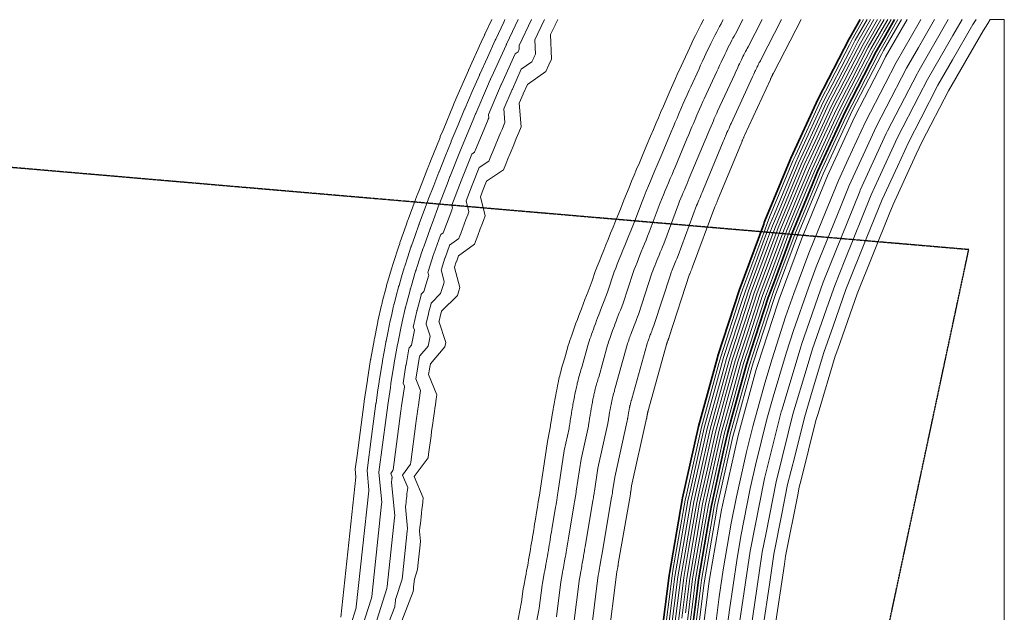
# Model space of a CAD drawing. Header units: inches. Extents: x -4231 to 8331, y -2103 to 3871.
# Tile 6 of 6: x 3372 to 8331, y 884 to 3871. Entities that reach past the tile are written whole.
import ezdxf

# ---------------------------------------------------------------- set-up
doc = ezdxf.new("R2010")
doc.units = ezdxf.units.IN
doc.header["$MEASUREMENT"] = 0
doc.linetypes.add('PHANTOM2', pattern=[1.25, 0.625, -0.125, 0.125, -0.125, 0.125, -0.125])
doc.layers.add('C-PROP', color=1, linetype='PHANTOM2')
doc.layers.add('C-TOPO-MAJR', color=2, linetype='Continuous', lineweight=35)
doc.layers.add('C-TOPO-MINR', color=3, linetype='Continuous', lineweight=9)

msp = doc.modelspace()

# ---------------------------------------------------------------- linework, layer by layer
at = {"layer": 'C-PROP'}
for p, q in [((8151.6, 2712.2), (-1910.8, 3576.3)), ((7187.2, -1822.4), (8151.6, 2712.2))]:
    msp.add_line(p, q, dxfattribs=at)
at = {"layer": 'C-TOPO-MAJR'}
msp.add_lwpolyline([(6594.6, 688.3), (6642.4, 1069.8), (6644, 1079.3), (6708.2, 1451.8), (6710.3, 1461), (6790.6, 1821.1), (6886.2, 2168.2), (6888.6, 2177), (6997.2, 2511.3), (6999.9, 2519.8), (7119, 2841.2), (7122.1, 2849.4), (7125.3, 2857.2), (7252.6, 3165.6), (7256.1, 3173.2), (7393.8, 3472.7), (7549.8, 3774.9), (7553.7, 3782.6), (7604.9, 3871.5)], dxfattribs=at)
at = {"layer": 'C-TOPO-MAJR', "elevation": 120}
msp.add_lwpolyline([(6742.6, 663.2), (6780.4, 964.6), (6790.8, 1047.8), (6841.4, 1341.5), (6855.4, 1422.8), (6918.7, 1706.2), (6936.2, 1784.8), (6957, 1860.5), (7032.3, 2133.9), (7056, 2206.8), (7141.6, 2470.5), (7167.6, 2540.6), (7261.7, 2794.6), (7362.4, 3038.5), (7390.2, 3105.8), (7498.7, 3341.7), (7528.7, 3407), (7562.7, 3473), (7685.4, 3710.7), (7725.3, 3779.9), (7778, 3871.5)], dxfattribs=at)
at = {"layer": 'C-TOPO-MINR'}
for points, elevation in [([(5749.7, 3871.5), (5715.2, 3798.9), (5714, 3796.3), (5713.7, 3795.6), (5712.5, 3793), (5696.7, 3758), (5634.6, 3620.8), (5633.6, 3618.5), (5633.3, 3617.9), (5632.3, 3615.6), (5574.4, 3481.8), (5559.4, 3447.1), (5557.6, 3443), (5504.4, 3315.1), (5490.6, 3282), (5489.1, 3278.3), (5441.2, 3158.8), (5428.8, 3127.9), (5427.4, 3124.3), (5385.4, 3015.8), (5374.5, 2987.6), (5373, 2983.9), (5363.9, 2959.4), (5328.2, 2863.5), (5327.3, 2861), (5327.1, 2860.3), (5326.1, 2857.8), (5318.5, 2836.1), (5288.5, 2751.1), (5287.3, 2747.7), (5287, 2746.9), (5285.9, 2743.5), (5279.5, 2723.9), (5254.3, 2647.3), (5253, 2643.1), (5252.7, 2642), (5251.4, 2637.8), (5246, 2619.8), (5225, 2548.9), (5224.8, 2548.3), (5223.4, 2543.6), (5223.3, 2543), (5222, 2538.2), (5217.4, 2521), (5199.6, 2453.4), (5199.5, 2452.8), (5198.2, 2448), (5198.1, 2447.3), (5196.9, 2442.5), (5193, 2425.4), (5177.7, 2358.6), (5176.7, 2354.2), (5176.5, 2353.1), (5175.6, 2348.7), (5172.1, 2331.2), (5158.4, 2262.6), (5157.7, 2259.2), (5157.5, 2258.3), (5156.9, 2254.8), (5153.6, 2236.2), (5140.8, 2163.3), (5140.3, 2160.9), (5140.2, 2160.3), (5139.8, 2157.9), (5127.1, 2078.7), (5123.8, 2058.1), (5123.3, 2054.6), (5110.7, 1970.3), (5107.5, 1948.4), (5107.1, 1945.6), (5071.1, 1674.4), (5062, 1605.7), (5065.7, 1567.4), (5065.5, 1565.3), (4989.8, 860.4)], -12), ([(5816.1, 3871.5), (5809.9, 3858.5), (5769.4, 3773.2), (5768.7, 3771.6), (5767.9, 3769.9), (5767.2, 3768.3), (5727.6, 3680.8), (5689.3, 3596.1), (5688.6, 3594.6), (5688, 3593.2), (5687.4, 3591.7), (5651.6, 3509.1), (5614.1, 3422.5), (5613, 3419.9), (5580.1, 3341), (5545.7, 3258.2), (5544.8, 3255.9), (5515.2, 3182.1), (5484.2, 3104.8), (5483.3, 3102.7), (5457.4, 3035.6), (5430.2, 2965.2), (5429.3, 2962.9), (5406.5, 2901.8), (5384.4, 2842.5), (5383.9, 2841), (5383.3, 2839.4), (5382.7, 2837.8), (5363.6, 2783.6), (5345, 2731.1), (5344.3, 2729), (5343.6, 2726.9), (5342.9, 2724.8), (5326.9, 2675.9), (5311.4, 2628.6), (5310.5, 2626), (5309.7, 2623.3), (5308.9, 2620.8), (5295.5, 2575.6), (5282.5, 2531.8), (5282, 2530.3), (5281.2, 2527.4), (5280.8, 2525.9), (5280, 2522.9), (5268.6, 2479.9), (5257.7, 2438.1), (5257.3, 2436.6), (5256.5, 2433.6), (5256.1, 2432.1), (5255.4, 2429.1), (5245.6, 2386.5), (5236.2, 2345.2), (5235.6, 2342.5), (5235, 2339.7), (5234.4, 2337), (5225.7, 2293.2), (5217.2, 2250.9), (5216.8, 2248.7), (5216.4, 2246.5), (5216, 2244.4), (5207.8, 2197.9), (5199.8, 2152.8), (5199.6, 2151.4), (5199.3, 2149.8), (5199.1, 2148.3), (5191.2, 2099.5), (5183, 2047.9), (5182.6, 2045.7), (5174.9, 1993.7), (5166.8, 1939.1), (5166.5, 1937.3), (5144.3, 1769.8), (5121.6, 1598.3), (5130.8, 1502.3), (5130.2, 1497.2), (5067.4, 911.8), (5066.8, 906.7), (5037.5, 815.3)], -24), ([(5882.5, 3871.5), (5839, 3779.9), (5823.6, 3747.5), (5823.4, 3746.9), (5822.1, 3744.2), (5821.8, 3743.6), (5758.5, 3603.6), (5743.9, 3571.3), (5743.7, 3570.8), (5742.7, 3568.4), (5742.4, 3567.9), (5728.8, 3536.5), (5668.8, 3397.9), (5668.4, 3396.9), (5655.9, 3366.8), (5600.8, 3234.5), (5600.5, 3233.6), (5589.2, 3205.5), (5539.6, 3081.8), (5539.3, 3081), (5529.4, 3055.5), (5485.8, 2942.9), (5485.5, 2942), (5449.1, 2844.1), (5440.7, 2821.6), (5440.4, 2821), (5439.5, 2818.4), (5439.3, 2817.8), (5408.7, 2731.1), (5401.6, 2711.1), (5401.3, 2710.3), (5400.2, 2706.9), (5399.9, 2706.1), (5374.3, 2627.9), (5368.4, 2609.9), (5368.1, 2608.9), (5366.7, 2604.6), (5366.4, 2603.7), (5344.9, 2531.4), (5340, 2514.7), (5339.3, 2512.3), (5339, 2511.2), (5338.3, 2508.8), (5338, 2507.7), (5319.9, 2438.7), (5315.7, 2422.9), (5315.1, 2420.4), (5314.8, 2419.3), (5314.2, 2416.8), (5313.9, 2415.6), (5298.3, 2347.5), (5294.6, 2331.8), (5294.4, 2330.7), (5293.5, 2326.3), (5293.2, 2325.2), (5279.3, 2255.2), (5276.1, 2239.1), (5275.9, 2238.3), (5275.2, 2234.8), (5275.1, 2234), (5262, 2159.6), (5258.9, 2142.4), (5258.8, 2141.9), (5258.4, 2139.4), (5258.3, 2138.8), (5255.3, 2120.3), (5242.1, 2037.7), (5242, 2036.9), (5239, 2017.1), (5226, 1929.7), (5225.9, 1929), (5217.5, 1865.3), (5181.1, 1590.8), (5195.8, 1437.2), (5194.9, 1429), (5144.9, 963.3), (5144.1, 955.1), (5097.2, 808.8)], -36), ([(5948.9, 3871.5), (5887.5, 3742.1), (5888.3, 3722.2), (5886.1, 3717.5), (5884.8, 3714.6), (5882.3, 3709.2), (5867.3, 3698.6), (5798.6, 3546.6), (5797.5, 3544.1), (5732.4, 3393.6), (5734.1, 3374.4), (5732.2, 3369.9), (5730.1, 3364.9), (5727.9, 3359.8), (5668.1, 3216.1), (5666.4, 3211.8), (5664.6, 3207.5), (5662.7, 3202.9), (5649.1, 3193.6), (5595.2, 3059.3), (5547.9, 2937.1), (5551.8, 2921.7), (5550.3, 2917.7), (5549, 2914.3), (5547.8, 2911), (5508.2, 2804.7), (5506.9, 2801.1), (5505.5, 2797.5), (5492.5, 2788.1), (5491.4, 2785.3), (5458.2, 2691.1), (5456.9, 2687.4), (5429.1, 2602.5), (5427.6, 2597.9), (5432, 2581.5), (5431.2, 2578.9), (5407.9, 2500.5), (5394.9, 2487.7), (5394.1, 2485), (5393.4, 2482.4), (5373.7, 2407.6), (5373, 2404.9), (5372.4, 2402.2), (5355.4, 2328.2), (5354.3, 2323.4), (5360, 2306.2), (5344.8, 2230.2), (5333, 2216.6), (5332.3, 2212.8), (5318, 2132), (5317.6, 2129.3), (5303.2, 2039.8), (5309.9, 2023.3), (5309.4, 2019.9), (5295.3, 1925), (5294.9, 1922.3), (5294.5, 1919.5), (5294, 1916), (5293.5, 1912.5), (5293.1, 1909.6), (5292.7, 1906.6), (5292.2, 1903.1), (5291.8, 1899.6), (5252.3, 1601.5), (5251.9, 1598.5), (5240.6, 1583.3), (5247.9, 1566), (5247.5, 1562.7), (5247.2, 1559.7), (5246.8, 1556.8), (5246.5, 1553.6), (5246.1, 1550.4), (5245.8, 1547.7), (5245.5, 1545), (5245.2, 1541.9), (5244.9, 1538.8), (5260.8, 1372.2), (5259.7, 1360.9), (5222.5, 1014.7), (5221.3, 1003.5), (5170.4, 844.6)], -48), ([(6015.4, 3871.5), (6014.3, 3869.4), (5966.8, 3769.2), (5969.5, 3697.5), (5961.7, 3680.9), (5960.8, 3679), (5951.9, 3659.4), (5898.3, 3621.4), (5853.3, 3521.9), (5852.5, 3520.2), (5809.9, 3421.7), (5816.2, 3352.9), (5809.3, 3336.7), (5801.7, 3318.6), (5794.1, 3300.5), (5754.9, 3206.4), (5748.5, 3191), (5742.2, 3175.5), (5735.4, 3158.9), (5686.4, 3125.6), (5651.2, 3037.7), (5620.2, 2957.7), (5634.2, 2902.4), (5628.8, 2888.1), (5624.2, 2876), (5619.6, 2863.9), (5593.7, 2794.4), (5588.9, 2781.5), (5584.2, 2768.6), (5537.2, 2734.6), (5536.5, 2732.8), (5514.8, 2671.2), (5513.9, 2668.7), (5495.7, 2613.1), (5494.8, 2610.1), (5510.2, 2551.1), (5507.5, 2542.1), (5492.3, 2490.8), (5445.6, 2444.7), (5445.1, 2443), (5444.6, 2441.3), (5431.7, 2392.3), (5431.3, 2390.5), (5430.9, 2388.8), (5419.7, 2340.3), (5419.1, 2337.2), (5439.2, 2275.6), (5429.3, 2225.8), (5386.9, 2176.9), (5386.4, 2174.4), (5377.1, 2121.6), (5376.8, 2119.8), (5367.4, 2061.2), (5391.6, 2002.1), (5389.8, 1989.9), (5380.5, 1927.8), (5379.1, 1917.9), (5377.7, 1908), (5375.9, 1895.5), (5374.1, 1882.9), (5372.7, 1872.3), (5371.2, 1861.8), (5369.5, 1849.1), (5367.8, 1836.3), (5342, 1641.2), (5340.6, 1630.3), (5300.2, 1575.8), (5326.2, 1513.7), (5324.9, 1501.9), (5323.7, 1491.2), (5322.4, 1480.5), (5321.2, 1469), (5319.9, 1457.5), (5318.8, 1447.9), (5317.8, 1438.2), (5316.6, 1427.2), (5315.4, 1416.2), (5325.9, 1307.1), (5324.4, 1292.8), (5300, 1066.2), (5298.6, 1051.9), (5265.2, 947.9), (5262.9, 925.3), (5262.2, 918.6), (5261.6, 912), (5216.4, 795.8)], -60), ([(6082.5, 3871.5), (6069.1, 3844.7), (6068.5, 3843.6), (6046.1, 3796.4), (6050.7, 3672.9), (6037.3, 3644.2), (6036.9, 3643.3), (6021.5, 3609.7), (5929.2, 3544.1), (5908, 3497.2), (5907.6, 3496.4), (5887.5, 3449.9), (5898.3, 3331.4), (5886.4, 3303.5), (5873.3, 3272.4), (5860.2, 3241.2), (5841.7, 3196.8), (5830.7, 3170.1), (5819.8, 3143.5), (5808.2, 3114.9), (5723.8, 3057.5), (5707.1, 3016), (5692.5, 2978.2), (5716.6, 2883.1), (5707.2, 2858.5), (5699.3, 2837.7), (5691.5, 2816.8), (5679.3, 2784), (5671, 2761.8), (5662.8, 2739.6), (5581.9, 2681.2), (5581.6, 2680.3), (5571.4, 2651.2), (5571, 2650), (5562.4, 2623.8), (5561.9, 2622.4), (5588.5, 2520.8), (5583.9, 2505.3), (5576.6, 2481), (5496.3, 2401.8), (5496.1, 2401), (5495.8, 2400.2), (5489.7, 2377), (5489.5, 2376.2), (5489.3, 2375.4), (5484.1, 2352.5), (5483.8, 2351), (5518.5, 2244.9), (5513.8, 2221.5), (5440.8, 2137.3), (5440.6, 2136.1), (5436.2, 2111.1), (5436, 2110.3), (5431.6, 2082.6), (5473.3, 1981), (5470.1, 1959.9), (5465.7, 1930.5), (5463.3, 1913.5), (5460.8, 1896.5), (5457.7, 1874.9), (5454.7, 1853.3), (5452.2, 1835.1), (5449.7, 1817), (5446.8, 1795), (5443.9, 1773.1), (5431.7, 1681), (5429.2, 1662.2), (5359.7, 1568.3), (5404.6, 1461.3), (5402.2, 1441), (5400.1, 1422.7), (5398.1, 1404.3), (5395.8, 1384.5), (5393.6, 1364.7), (5391.8, 1348.1), (5390, 1331.5), (5388, 1312.5), (5386, 1293.5), (5390.9, 1242), (5389.1, 1224.6), (5377.6, 1117.6), (5375.8, 1100.2), (5360.1, 1051.1), (5356.1, 1012.2), (5354.9, 1000.8), (5353.8, 989.3), (5276.1, 789.3)], -72), ([(5857.7, 718.6), (5899.1, 936.1), (5901.5, 948.8), (5908.4, 1003.4), (5910.8, 1016.1), (5919.5, 1062.5), (5922.4, 1078.3), (5925.3, 1094.1), (5928.9, 1113.3), (5932.3, 1132.5), (5935.2, 1148.7), (5938.1, 1165), (5941.2, 1182.6), (5944.3, 1200.2), (5947.2, 1217.3), (5950.1, 1234.4), (5952.7, 1249.8), (5955.3, 1265.2), (5958.1, 1282.2), (5960.9, 1299.2), (5963.2, 1313.4), (5965.5, 1327.6), (5968.1, 1344.3), (5977.3, 1397.7), (5980, 1414.4), (5982, 1427.6), (5984.1, 1440.9), (5989.2, 1474), (5991, 1486), (5992.9, 1498.1), (6029.5, 1745.2), (6041, 1797), (6042.4, 1805.8), (6043.7, 1814.6), (6047.5, 1839.2), (6048.9, 1848), (6050.3, 1856.8), (6052.1, 1868.1), (6053.9, 1879.4), (6055.3, 1888.1), (6056.8, 1896.8), (6058.5, 1907.4), (6060.3, 1918), (6061.8, 1926.5), (6063.3, 1935), (6065, 1945), (6066.8, 1955), (6068.3, 1963.1), (6069.8, 1971.2), (6071.7, 1981), (6073.5, 1990.8), (6075, 1998.3), (6076.5, 2005.7), (6078.5, 2015.7), (6080.5, 2025.6), (6082.1, 2033.3), (6083.8, 2040.9), (6085.9, 2050.4), (6088, 2059.9), (6089.8, 2067.9), (6091.7, 2075.8), (6094.2, 2085.7), (6096.7, 2095.5), (6099.1, 2104.7), (6101.6, 2113.8), (6104.5, 2124.1), (6107.4, 2134.4), (6110.6, 2145.3), (6114, 2156.3), (6117.4, 2167.5), (6121, 2178.7), (6134.7, 2228.5), (6139, 2241.7), (6143.4, 2254.9), (6147.7, 2267.6), (6152, 2280.3), (6157.6, 2296.3), (6163.2, 2312.2), (6168.5, 2326.9), (6173.8, 2341.6), (6180.9, 2360.9), (6188.1, 2380.2), (6194.5, 2397.3), (6201, 2414.5), (6209.8, 2437.6), (6218.7, 2460.6), (6226.5, 2480.9), (6234.4, 2501.1), (6245, 2528), (6255.6, 2554.9), (6271.1, 2602.8), (6280.5, 2626.6), (6290, 2650.3), (6301.9, 2680.2), (6313.9, 2710.2), (6324.7, 2736.9), (6335.5, 2763.6), (6348.1, 2794.6), (6360.7, 2825.6), (6372.8, 2855.3), (6385, 2885.1), (6397.7, 2916.1), (6414.8, 2962.1), (6427.5, 2993.1), (6440.8, 3025), (6454, 3057), (6466.6, 3087.2), (6479.2, 3117.4), (6493.1, 3150.5), (6507, 3183.6), (6519, 3212.2), (6531.1, 3240.8), (6549.3, 3284.9), (6563.4, 3318.1), (6577.6, 3351.2), (6588.8, 3377.4), (6600, 3403.5), (6613.9, 3435.7), (6627.9, 3468), (6638.1, 3491.4), (6648.4, 3514.8), (6661.5, 3544.5), (6674.7, 3574.1), (6684, 3595), (6703.8, 3637.9), (6713.2, 3658.8), (6724.8, 3684.4), (6736.6, 3709.9), (6745.2, 3728.6), (6754, 3747.1), (6764.5, 3769.2), (6775.2, 3791.2), (6783.6, 3808.5), (6792.2, 3825.7), (6801.9, 3844.7), (6811.7, 3863.8), (6815.7, 3871.5)], -72), ([(5952.1, 715.2), (5986.2, 894.3), (5988.2, 904.8), (6002.7, 1020.3), (6004.7, 1030.8), (6011.8, 1069), (6014.3, 1082), (6016.7, 1095), (6019.5, 1110.9), (6022.4, 1126.7), (6024.8, 1140.1), (6027.2, 1153.4), (6029.7, 1167.9), (6032.2, 1182.4), (6034.7, 1196.5), (6037.1, 1210.6), (6039.2, 1223.3), (6041.3, 1235.9), (6043.6, 1250), (6045.9, 1264), (6047.8, 1275.7), (6049.7, 1287.4), (6051.9, 1301.1), (6071.4, 1414.1), (6073.5, 1427.9), (6075.2, 1438.8), (6076.9, 1449.7), (6081.1, 1477), (6082.7, 1486.9), (6084.2, 1496.8), (6114.3, 1700.4), (6138.8, 1809.9), (6139.9, 1817.1), (6141, 1824.4), (6144.1, 1844.6), (6145.2, 1851.9), (6146.4, 1859.1), (6147.9, 1868.5), (6149.4, 1877.8), (6150.5, 1884.9), (6151.7, 1892.1), (6153.2, 1900.8), (6154.6, 1909.5), (6155.8, 1916.5), (6157.1, 1923.5), (6158.5, 1931.8), (6160, 1940), (6161.2, 1946.7), (6162.4, 1953.4), (6164, 1961.4), (6165.5, 1969.5), (6166.7, 1975.6), (6167.9, 1981.8), (6169.6, 1990), (6171.3, 1998.2), (6172.6, 2004.5), (6173.9, 2010.8), (6175.7, 2018.6), (6177.4, 2026.4), (6178.9, 2033), (6180.5, 2039.5), (6182.5, 2047.6), (6184.6, 2055.7), (6186.6, 2063.3), (6188.6, 2070.8), (6191, 2079.3), (6193.4, 2087.7), (6196.1, 2096.8), (6198.8, 2105.8), (6201.7, 2115), (6204.6, 2124.2), (6233.7, 2229.7), (6237.2, 2240.6), (6240.8, 2251.4), (6244.3, 2261.9), (6247.9, 2272.3), (6252.5, 2285.5), (6257.1, 2298.6), (6261.5, 2310.7), (6265.9, 2322.8), (6271.7, 2338.7), (6277.6, 2354.6), (6282.9, 2368.7), (6288.3, 2382.9), (6295.5, 2401.9), (6302.8, 2420.8), (6309.3, 2437.5), (6315.7, 2454.2), (6324.4, 2476.3), (6333.2, 2498.5), (6366.1, 2599.9), (6373.8, 2619.4), (6381.6, 2639), (6391.5, 2663.6), (6401.3, 2688.3), (6410.2, 2710.3), (6419.1, 2732.3), (6429.4, 2757.8), (6439.8, 2783.3), (6449.8, 2807.8), (6459.9, 2832.3), (6470.4, 2857.9), (6506.4, 2955.2), (6516.9, 2980.7), (6527.8, 3007), (6538.7, 3033.3), (6549.1, 3058.2), (6559.5, 3083.1), (6570.9, 3110.4), (6582.4, 3137.6), (6592.3, 3161.2), (6602.2, 3184.7), (6640.8, 3278), (6652.4, 3305.4), (6664, 3332.7), (6673.2, 3354.2), (6682.5, 3375.7), (6694, 3402.3), (6705.5, 3428.8), (6713.9, 3448.1), (6722.4, 3467.4), (6733.2, 3491.8), (6744, 3516.2), (6751.7, 3533.4), (6793.5, 3624.4), (6801.3, 3641.5), (6810.9, 3662.6), (6820.5, 3683.7), (6827.7, 3699), (6834.9, 3714.3), (6843.6, 3732.5), (6852.3, 3750.6), (6859.3, 3764.8), (6866.3, 3779), (6874.3, 3794.7), (6882.4, 3810.3), (6889.4, 3823.9), (6896.6, 3837.3), (6904.2, 3851.3), (6911.9, 3865.1), (6915.2, 3871.5)], -60), ([(6074.8, 860.7), (6097, 1037.3), (6098.5, 1045.5), (6104.2, 1075.5), (6106.1, 1085.8), (6108, 1096), (6110.2, 1108.4), (6112.5, 1120.9), (6114.4, 1131.4), (6116.2, 1141.8), (6118.2, 1153.2), (6120.2, 1164.6), (6122.1, 1175.7), (6124, 1186.8), (6125.7, 1196.7), (6127.3, 1206.7), (6129.1, 1217.7), (6131, 1228.7), (6132.4, 1237.9), (6133.9, 1247.1), (6135.6, 1257.9), (6165.4, 1430.6), (6167.1, 1441.4), (6168.4, 1450), (6169.8, 1458.5), (6173.1, 1479.9), (6174.3, 1487.7), (6175.4, 1495.5), (6199.1, 1655.5), (6236.5, 1822.7), (6237.3, 1828.5), (6238.2, 1834.2), (6240.7, 1850.1), (6241.6, 1855.8), (6242.5, 1861.5), (6243.6, 1868.8), (6244.8, 1876.1), (6245.7, 1881.7), (6246.6, 1887.4), (6247.8, 1894.2), (6248.9, 1901), (6249.9, 1906.6), (6250.9, 1912.1), (6252, 1918.6), (6253.2, 1925), (6254.1, 1930.3), (6255.1, 1935.5), (6256.3, 1941.9), (6257.5, 1948.2), (6258.4, 1953), (6259.4, 1957.8), (6260.7, 1964.3), (6262, 1970.7), (6263.1, 1975.7), (6264.1, 1980.6), (6265.5, 1986.8), (6266.9, 1992.9), (6268.1, 1998), (6269.3, 2003.2), (6270.9, 2009.6), (6272.5, 2015.9), (6274, 2021.8), (6275.6, 2027.8), (6277.5, 2034.4), (6279.4, 2041.1), (6281.5, 2048.2), (6283.7, 2055.2), (6285.9, 2062.5), (6288.2, 2069.8), (6332.6, 2230.9), (6335.4, 2239.4), (6338.2, 2247.9), (6341, 2256.1), (6343.8, 2264.4), (6347.4, 2274.7), (6351, 2285), (6354.4, 2294.5), (6357.9, 2304), (6362.5, 2316.5), (6367.1, 2329), (6371.3, 2340.1), (6375.5, 2351.2), (6381.2, 2366.1), (6386.9, 2381), (6392, 2394.1), (6397.1, 2407.2), (6403.9, 2424.7), (6410.8, 2442.1), (6461.1, 2596.9), (6467.1, 2612.3), (6473.3, 2627.7), (6481, 2647), (6488.8, 2666.4), (6495.7, 2683.7), (6502.7, 2701), (6510.8, 2721), (6519, 2741.1), (6526.9, 2760.3), (6534.7, 2779.6), (6543, 2799.7), (6598.1, 2948.3), (6606.3, 2968.4), (6614.9, 2989), (6623.5, 3009.7), (6631.6, 3029.3), (6639.8, 3048.8), (6648.7, 3070.2), (6657.7, 3091.7), (6665.5, 3110.2), (6673.4, 3128.7), (6732.2, 3271.2), (6741.3, 3292.7), (6750.5, 3314.1), (6757.7, 3331), (6765, 3347.9), (6774, 3368.8), (6783.1, 3389.7), (6789.7, 3404.8), (6796.3, 3420), (6804.8, 3439.2), (6813.3, 3458.3), (6819.4, 3471.8), (6883.3, 3610.8), (6889.3, 3624.3), (6896.9, 3640.9), (6904.5, 3657.4), (6910.1, 3669.4), (6915.8, 3681.5), (6922.6, 3695.7), (6929.5, 3710), (6934.9, 3721.2), (6940.5, 3732.3), (6946.7, 3744.6), (6953.1, 3756.9), (6958.6, 3767.6), (6964.3, 3778.1), (6970.3, 3789.1), (6976.3, 3800), (7013.2, 3871.5)], -48), ([(6161.5, 816.7), (6191.3, 1054.2), (6192.4, 1060.2), (6196.5, 1082.1), (6197.9, 1089.5), (6199.3, 1096.9), (6200.9, 1106), (6202.6, 1115), (6203.9, 1122.7), (6205.3, 1130.3), (6206.7, 1138.6), (6208.2, 1146.8), (6209.5, 1154.9), (6210.9, 1163), (6212.1, 1170.2), (6213.4, 1177.5), (6214.7, 1185.5), (6216, 1193.5), (6217.1, 1200.2), (6218.1, 1206.8), (6219.4, 1214.7), (6259.4, 1447), (6260.7, 1454.9), (6261.6, 1461.1), (6262.6, 1467.3), (6265, 1482.9), (6265.9, 1488.6), (6266.7, 1494.3), (6284, 1610.6), (6334.2, 1835.6), (6334.8, 1839.8), (6335.5, 1844), (6337.2, 1855.5), (6337.9, 1859.7), (6338.5, 1863.8), (6339.4, 1869.1), (6340.3, 1874.4), (6340.9, 1878.5), (6341.6, 1882.6), (6342.4, 1887.6), (6343.3, 1892.6), (6344, 1896.6), (6344.7, 1900.6), (6345.5, 1905.3), (6346.3, 1910), (6347, 1913.8), (6347.7, 1917.7), (6348.6, 1922.3), (6349.5, 1926.9), (6350.2, 1930.4), (6350.9, 1933.9), (6351.8, 1938.6), (6352.8, 1943.2), (6353.5, 1946.8), (6354.3, 1950.4), (6355.3, 1954.9), (6356.3, 1959.4), (6357.2, 1963.1), (6358.1, 1966.9), (6359.2, 1971.5), (6360.4, 1976.1), (6361.5, 1980.4), (6362.7, 1984.7), (6364, 1989.6), (6365.4, 1994.4), (6367, 1999.6), (6368.5, 2004.7), (6370.2, 2010), (6371.8, 2015.3), (6431.5, 2232), (6433.5, 2238.2), (6435.6, 2244.4), (6437.6, 2250.4), (6439.6, 2256.4), (6442.3, 2263.9), (6444.9, 2271.4), (6447.4, 2278.3), (6449.9, 2285.2), (6453.3, 2294.3), (6456.6, 2303.4), (6459.7, 2311.5), (6462.7, 2319.5), (6466.9, 2330.4), (6471, 2341.3), (6474.7, 2350.8), (6478.4, 2360.3), (6483.4, 2373), (6488.4, 2385.6), (6556, 2594), (6560.5, 2605.2), (6564.9, 2616.3), (6570.5, 2630.4), (6576.2, 2644.5), (6581.2, 2657.1), (6586.3, 2669.6), (6592.2, 2684.2), (6598.2, 2698.8), (6603.9, 2712.8), (6609.6, 2726.8), (6615.6, 2741.4), (6689.7, 2941.4), (6695.7, 2956), (6702, 2971), (6708.2, 2986.1), (6714.1, 3000.3), (6720, 3014.5), (6726.6, 3030.1), (6733.1, 3045.7), (6738.8, 3059.1), (6744.5, 3072.6), (6823.7, 3264.3), (6830.3, 3280), (6837, 3295.6), (6842.2, 3307.9), (6847.5, 3320.2), (6854.1, 3335.3), (6860.7, 3350.5), (6865.5, 3361.5), (6870.3, 3372.6), (6876.5, 3386.5), (6882.7, 3400.5), (6887.1, 3410.3), (6973, 3597.2), (6977.4, 3607), (6982.9, 3619.1), (6988.5, 3631.1), (6992.5, 3639.9), (6996.6, 3648.6), (7001.6, 3659), (7006.6, 3669.4), (7010.6, 3677.5), (7014.6, 3685.6), (7019.2, 3694.6), (7023.8, 3703.5), (7027.8, 3711.2), (7031.9, 3718.9), (7036.3, 3726.9), (7040.7, 3734.8), (7111.2, 3871.5)], -36), ([(6248.1, 772.6), (6285.6, 1071.2), (6286.3, 1074.9), (6288.8, 1088.6), (6289.7, 1093.2), (6290.6, 1097.9), (6291.6, 1103.5), (6292.6, 1109.2), (6293.5, 1114), (6294.3, 1118.7), (6295.2, 1123.9), (6296.1, 1129.1), (6297, 1134.1), (6297.9, 1139.1), (6298.6, 1143.7), (6299.4, 1148.2), (6300.2, 1153.2), (6301, 1158.2), (6301.7, 1162.4), (6302.4, 1166.6), (6303.2, 1171.5), (6353.4, 1463.5), (6354.2, 1468.4), (6354.8, 1472.3), (6355.4, 1476.2), (6356.9, 1485.9), (6357.5, 1489.5), (6358, 1493), (6368.8, 1565.7), (6431.9, 1848.5), (6432.3, 1851.1), (6432.7, 1853.7), (6433.8, 1860.9), (6434.2, 1863.5), (6434.6, 1866.1), (6435.2, 1869.5), (6435.7, 1872.8), (6436.1, 1875.3), (6436.5, 1877.9), (6437.1, 1881), (6437.6, 1884.1), (6438, 1886.6), (6438.5, 1889.1), (6439, 1892.1), (6439.5, 1895), (6439.9, 1897.4), (6440.4, 1899.8), (6440.9, 1902.7), (6441.5, 1905.6), (6441.9, 1907.7), (6442.3, 1909.9), (6442.9, 1912.9), (6443.5, 1915.8), (6444, 1918), (6444.5, 1920.3), (6445.1, 1923.1), (6445.7, 1925.9), (6446.3, 1928.2), (6446.8, 1930.5), (6447.5, 1933.4), (6448.3, 1936.3), (6449, 1939), (6449.7, 1941.7), (6450.6, 1944.8), (6451.4, 1947.8), (6452.4, 1951), (6453.4, 1954.2), (6454.4, 1957.5), (6455.4, 1960.8), (6530.4, 2233.2), (6531.7, 2237.1), (6533, 2241), (6534.2, 2244.7), (6535.5, 2248.4), (6537.2, 2253.1), (6538.8, 2257.8), (6540.4, 2262.1), (6541.9, 2266.5), (6544, 2272.1), (6546.1, 2277.8), (6548, 2282.8), (6549.9, 2287.9), (6552.5, 2294.7), (6555.1, 2301.5), (6557.4, 2307.4), (6559.8, 2313.4), (6562.9, 2321.3), (6566, 2329.2), (6651, 2591.1), (6653.8, 2598), (6656.5, 2605), (6660.1, 2613.8), (6663.6, 2622.6), (6666.8, 2630.5), (6669.9, 2638.3), (6673.6, 2647.5), (6677.3, 2656.6), (6680.9, 2665.3), (6684.5, 2674.1), (6688.2, 2683.2), (6781.4, 2934.5), (6785.1, 2943.7), (6789, 2953.1), (6792.9, 2962.4), (6796.6, 2971.3), (6800.3, 2980.2), (6804.4, 2990), (6808.5, 2999.7), (6812, 3008.1), (6815.6, 3016.5), (6915.1, 3257.5), (6919.3, 3267.3), (6923.4, 3277), (6926.7, 3284.7), (6930, 3292.4), (6934.1, 3301.9), (6938.2, 3311.4), (6941.2, 3318.3), (6944.3, 3325.1), (6948.1, 3333.9), (6952, 3342.6), (6954.7, 3348.7), (7062.7, 3583.7), (7065.5, 3589.8), (7068.9, 3597.3), (7072.4, 3604.9), (7074.9, 3610.3), (7077.5, 3615.8), (7080.6, 3622.3), (7083.8, 3628.8), (7086.2, 3633.8), (7088.8, 3638.9), (7091.6, 3644.5), (7094.5, 3650.1), (7097, 3654.9), (7099.6, 3659.7), (7102.3, 3664.7), (7105, 3669.7), (7209.2, 3871.5)], -24), ([(6334.8, 728.6), (6379.9, 1088.2), (6380.2, 1089.7), (6381.2, 1095.1), (6381.5, 1097), (6381.9, 1098.8), (6382.3, 1101.1), (6382.7, 1103.4), (6383, 1105.3), (6383.4, 1107.2), (6383.7, 1109.2), (6384.1, 1111.3), (6384.4, 1113.3), (6384.8, 1115.3), (6385.1, 1117.1), (6385.4, 1119), (6385.7, 1121), (6386.1, 1123), (6386.3, 1124.6), (6386.6, 1126.3), (6386.9, 1128.3), (6447.5, 1479.9), (6447.8, 1481.9), (6448, 1483.4), (6448.3, 1485), (6448.9, 1488.9), (6449.1, 1490.3), (6449.3, 1491.7), (6453.6, 1520.8), (6529.6, 1861.4), (6529.8, 1862.5), (6530, 1863.5), (6530.4, 1866.4), (6530.6, 1867.4), (6530.7, 1868.5), (6530.9, 1869.8), (6531.2, 1871.1), (6531.3, 1872.1), (6531.5, 1873.2), (6531.7, 1874.4), (6531.9, 1875.7), (6532.1, 1876.7), (6532.3, 1877.7), (6532.5, 1878.8), (6532.7, 1880), (6532.8, 1881), (6533, 1881.9), (6533.2, 1883.1), (6533.5, 1884.2), (6533.6, 1885.1), (6533.8, 1886), (6534, 1887.2), (6534.3, 1888.3), (6534.5, 1889.2), (6534.7, 1890.1), (6534.9, 1891.2), (6535.2, 1892.4), (6535.4, 1893.3), (6535.6, 1894.2), (6535.9, 1895.4), (6536.2, 1896.5), (6536.5, 1897.6), (6536.8, 1898.7), (6537.1, 1899.9), (6537.4, 1901.1), (6537.8, 1902.4), (6538.2, 1903.7), (6538.6, 1905), (6539, 1906.3), (6629.4, 2234.4), (6629.9, 2235.9), (6630.4, 2237.5), (6630.9, 2239), (6631.4, 2240.5), (6632.1, 2242.3), (6632.7, 2244.2), (6633.3, 2245.9), (6634, 2247.7), (6634.8, 2249.9), (6635.6, 2252.2), (6636.4, 2254.2), (6637.2, 2256.2), (6638.2, 2259), (6639.2, 2261.7), (6640.2, 2264), (6641.1, 2266.4), (6642.3, 2269.6), (6643.6, 2272.8), (6746, 2588.1), (6747.1, 2590.9), (6748.2, 2593.7), (6749.6, 2597.2), (6751, 2600.7), (6752.3, 2603.9), (6753.5, 2607), (6755, 2610.7), (6756.5, 2614.3), (6757.9, 2617.8), (6759.4, 2621.3), (6760.9, 2625), (6873, 2927.7), (6874.5, 2931.3), (6876.1, 2935.1), (6877.6, 2938.8), (6879.1, 2942.4), (6880.6, 2945.9), (6882.2, 2949.8), (6883.9, 2953.7), (6885.3, 2957.1), (6886.7, 2960.4), (7006.6, 3250.7), (7008.2, 3254.6), (7009.9, 3258.5), (7011.2, 3261.6), (7012.5, 3264.6), (7014.2, 3268.4), (7015.8, 3272.2), (7017, 3275), (7018.2, 3277.7), (7019.8, 3281.2), (7021.3, 3284.7), (7022.4, 3287.2), (7152.5, 3570.1), (7153.6, 3572.6), (7155, 3575.6), (7156.4, 3578.6), (7157.4, 3580.8), (7158.4, 3583), (7159.6, 3585.6), (7160.9, 3588.2), (7161.9, 3590.2), (7162.9, 3592.2), (7164, 3594.4), (7165.2, 3596.7), (7166.2, 3598.6), (7167.2, 3600.5), (7168.3, 3602.5), (7169.4, 3604.5), (7307.2, 3871.5)], -12), ([(6613.2, 715.9), (6657.3, 1067.6), (6663.8, 1105.5), (6722.9, 1448.9), (6731.1, 1485.5), (6805.2, 1817.5), (6893.3, 2137.5), (6903, 2172.7), (7003, 2480.8), (7014.1, 2514.8), (7123.9, 2811.1), (7136, 2843.9), (7149, 2875.4), (7266.4, 3159.6), (7280.4, 3190.1), (7407.3, 3466.1), (7551.1, 3744.7), (7566.9, 3775.4), (7622.2, 3871.5)], 12), ([(6631.7, 743.5), (6672.1, 1065.4), (6683.5, 1131.7), (6737.7, 1446), (6751.9, 1510), (6819.7, 1813.9), (6900.4, 2106.7), (6917.4, 2168.4), (7008.9, 2450.4), (7028.3, 2509.9), (7128.7, 2781.1), (7150, 2838.4), (7172.7, 2893.5), (7280.1, 3153.6), (7304.6, 3206.9), (7420.8, 3459.6), (7552.4, 3714.5), (7580.1, 3768.2), (7639.6, 3871.5)], 24), ([(6650.3, 771.2), (6686.9, 1063.2), (6703.3, 1158), (6752.4, 1443.1), (6772.8, 1534.5), (6834.3, 1810.2), (6907.5, 2075.9), (6931.7, 2164.1), (7014.8, 2419.9), (7042.4, 2505), (7133.6, 2751), (7164, 2832.9), (7196.4, 2911.6), (7293.9, 3147.6), (7328.9, 3223.8), (7434.3, 3453), (7553.6, 3684.3), (7593.2, 3761), (7656.9, 3871.5)], 36), ([(6668.9, 798.8), (6701.8, 1061), (6723, 1184.2), (6767.1, 1440.2), (6793.6, 1559.1), (6848.9, 1806.6), (6914.5, 2045.1), (6946.1, 2159.8), (7020.7, 2389.5), (7056.6, 2500.1), (7138.4, 2720.9), (7177.9, 2827.5), (7220.2, 2929.7), (7307.7, 3141.7), (7353.1, 3240.6), (7447.8, 3446.4), (7554.9, 3654.1), (7606.4, 3753.8), (7674.2, 3871.5)], 48), ([(6687.5, 826.4), (6716.6, 1058.8), (6742.7, 1210.4), (6781.8, 1437.3), (6814.5, 1583.6), (6863.4, 1803), (6921.6, 2014.4), (6960.5, 2155.5), (7026.6, 2359), (7070.8, 2495.1), (7143.3, 2690.9), (7191.9, 2822), (7243.9, 2947.9), (7321.4, 3135.7), (7377.4, 3257.5), (7461.3, 3439.9), (7556.2, 3623.9), (7619.6, 3746.6), (7691.5, 3871.5)], 60), ([(6706.1, 854), (6731.4, 1056.6), (6762.5, 1236.6), (6796.5, 1434.4), (6835.3, 1608.1), (6878, 1799.3), (6928.7, 1983.6), (6974.8, 2151.1), (7032.5, 2328.6), (7084.9, 2490.2), (7148.2, 2660.8), (7205.9, 2816.5), (7267.6, 2966), (7335.2, 3129.7), (7401.7, 3274.3), (7474.7, 3433.3), (7557.5, 3593.7), (7632.7, 3739.5), (7708.8, 3871.5)], 72), ([(6712.7, 666.2), (6743.2, 909.3), (6761.1, 1052.2), (6801.9, 1289.1), (6826, 1428.6), (6877, 1657.2), (6907.1, 1792.1), (6942.9, 1922.1), (7003.6, 2142.5), (7044.2, 2267.7), (7113.3, 2480.3), (7157.9, 2600.7), (7233.8, 2805.6), (7315, 3002.2), (7362.7, 3117.7), (7450.2, 3308), (7501.7, 3420.2), (7560.1, 3533.3), (7659.1, 3725.1), (7727.5, 3843.8), (7743.4, 3871.5)], 96), ([(6724.6, 881.7), (6746.3, 1054.4), (6782.2, 1262.9), (6811.2, 1431.5), (6856.1, 1632.6), (6892.5, 1795.7), (6935.8, 1952.8), (6989.2, 2146.8), (7038.3, 2298.1), (7099.1, 2485.3), (7153, 2630.8), (7219.8, 2811), (7291.3, 2984.1), (7348.9, 3123.7), (7425.9, 3291.2), (7488.2, 3426.7), (7558.8, 3563.5), (7645.9, 3732.3), (7726.1, 3871.5)], 84), ([(6727.7, 664.7), (6761.8, 936.9), (6776, 1050), (6821.7, 1315.3), (6840.7, 1425.7), (6897.8, 1681.7), (6921.6, 1788.4), (6950, 1891.3), (7017.9, 2138.2), (7050.1, 2237.2), (7127.4, 2475.4), (7162.7, 2570.6), (7247.7, 2800.1), (7338.7, 3020.4), (7376.4, 3111.7), (7474.4, 3324.9), (7515.2, 3413.6), (7561.4, 3503.2), (7672.2, 3717.9), (7726.4, 3811.9), (7760.7, 3871.5)], 108), ([(6757.5, 661.6), (6798.9, 992.2), (6805.6, 1045.6), (6861.1, 1367.7), (6870.1, 1419.9), (6939.5, 1730.8), (6950.7, 1781.2), (6964.1, 1829.7), (7046.7, 2129.6), (7061.9, 2176.3), (7155.8, 2465.5), (7172.4, 2510.5), (7275.7, 2789.1), (7386.1, 3056.6), (7404, 3099.8), (7522.9, 3358.6), (7542.2, 3400.5), (7564, 3442.8), (7698.6, 3703.5), (7724.1, 3747.9), (7795.3, 3871.5)], 132), ([(6772.4, 660.1), (6817.5, 1019.8), (6820.5, 1043.4), (6880.9, 1394), (6884.8, 1417), (6960.3, 1755.3), (6965.3, 1777.5), (6971.2, 1799), (7061, 2125.2), (7067.7, 2145.9), (7169.9, 2460.6), (7177.3, 2480.4), (7289.6, 2783.7), (7409.8, 3074.7), (7417.7, 3093.8), (7547.2, 3375.4), (7555.7, 3393.9), (7565.3, 3412.6), (7711.7, 3696.3), (7723, 3715.9), (7812.6, 3871.5)], 144), ([(6798.1, 669.6), (6843, 1027.9), (6846.5, 1051.5), (6906.7, 1400.7), (6911.2, 1423.6), (6986.4, 1760.5), (6991.9, 1782.5), (7081.4, 2107.5), (7087.8, 2128.8), (7189.5, 2442.2), (7196.7, 2462.7), (7308.6, 2764.7), (7320.4, 2794.1), (7440.1, 3084), (7448.7, 3102.7), (7577.7, 3383.2), (7723.5, 3665.8), (7733.2, 3684.6), (7840.8, 3871.5)], 156), ([(6864.3, 720.8), (6894.6, 962.4), (6914.9, 1098.6), (6955.4, 1334.1), (6981.4, 1465.9), (7032.1, 1693.1), (7063.8, 1820), (7124.1, 2039.1), (7160.9, 2161.7), (7229.6, 2373.1), (7270.8, 2491.5), (7346.3, 2695.2), (7414.4, 2864.6), (7495.1, 3060.1), (7544.7, 3167.8), (7631.6, 3356.9), (7730, 3547.5), (7785.9, 3655.9), (7901.4, 3856.4), (7910.1, 3871.5)], 168), ([(6930.6, 772), (6946.2, 896.9), (6983.2, 1145.8), (7004.1, 1267.5), (7051.6, 1508.2), (7077.8, 1625.7), (7135.6, 1857.4), (7166.8, 1970.7), (7234.1, 2194.7), (7269.6, 2304), (7344.9, 2520.3), (7383.9, 2625.6), (7508.4, 2935.1), (7550.2, 3036.2), (7640.6, 3232.9), (7685.6, 3330.7), (7736.4, 3429.2), (7838.5, 3627.1), (7898.3, 3730.8), (7979.3, 3871.5)], 180), ([(6997.8, 831.4), (7051.5, 1192.9), (7052.9, 1200.9), (7121.8, 1550.5), (7123.5, 1558.3), (7207.5, 1894.9), (7209.6, 1902.4), (7307.3, 2227.7), (7309.7, 2234.9), (7419, 2549.1), (7421.6, 2556.1), (7602.4, 3005.5), (7605.2, 3012.2), (7736.5, 3297.9), (7739.5, 3304.4), (7742.9, 3310.9), (7891.2, 3598.4), (7895.2, 3605.2), (8048.5, 3871.5)], 192), ([(7056.8, 819.8), (7072, 921.9), (7111.3, 1186.7), (7130.7, 1285.2), (7181.2, 1541.3), (7242.7, 1787.9), (7266.4, 1882.7), (7338, 2121), (7365.5, 2212.8), (7445.6, 2443), (7476.6, 2531.8), (7527.7, 2659), (7660.2, 2988.3), (7697.2, 3068.8), (7793.5, 3278.1), (7902.1, 3488.7), (7943.9, 3569.6), (8072, 3791.9), (8117.8, 3871.5)], 204), ([(7116.4, 812.3), (7147.8, 1024.3), (7170.4, 1176.5), (7210.7, 1381.1), (7239.7, 1528.3), (7275.1, 1670), (7324.2, 1866.8), (7365.4, 2003.8), (7422.6, 2194.2), (7468.6, 2326.5), (7532.8, 2510.9), (7639.1, 2775.1), (7715.2, 2964.4), (7792.1, 3131.6), (7847.4, 3251.9), (7909.9, 3372.9), (7996.5, 3540.9), (8070.2, 3668.7), (8172.7, 3846.5), (8188.4, 3871.5)], 216), ([(7175.9, 804.9), (7223.6, 1126.7), (7229.5, 1166.4), (7290.7, 1476.9), (7298.3, 1515.2), (7307.5, 1552.1), (7382.1, 1850.8), (7392.8, 1886.5), (7479.7, 2175.7), (7491.6, 2210.1), (7589.1, 2490), (7750.5, 2891.2), (7770.3, 2940.4), (7887, 3194.3), (7901.4, 3225.6), (7917.6, 3257.1), (8049.2, 3512.2), (8068.4, 3545.4), (8224, 3815.5), (8247.1, 3852), (8259.8, 3871.5), (8330.6, 3871.5), (8330.6, -2103.4)], 228)]:
    msp.add_lwpolyline(points, dxfattribs=dict(at, elevation=elevation))

doc.saveas('drawing.dxf')
